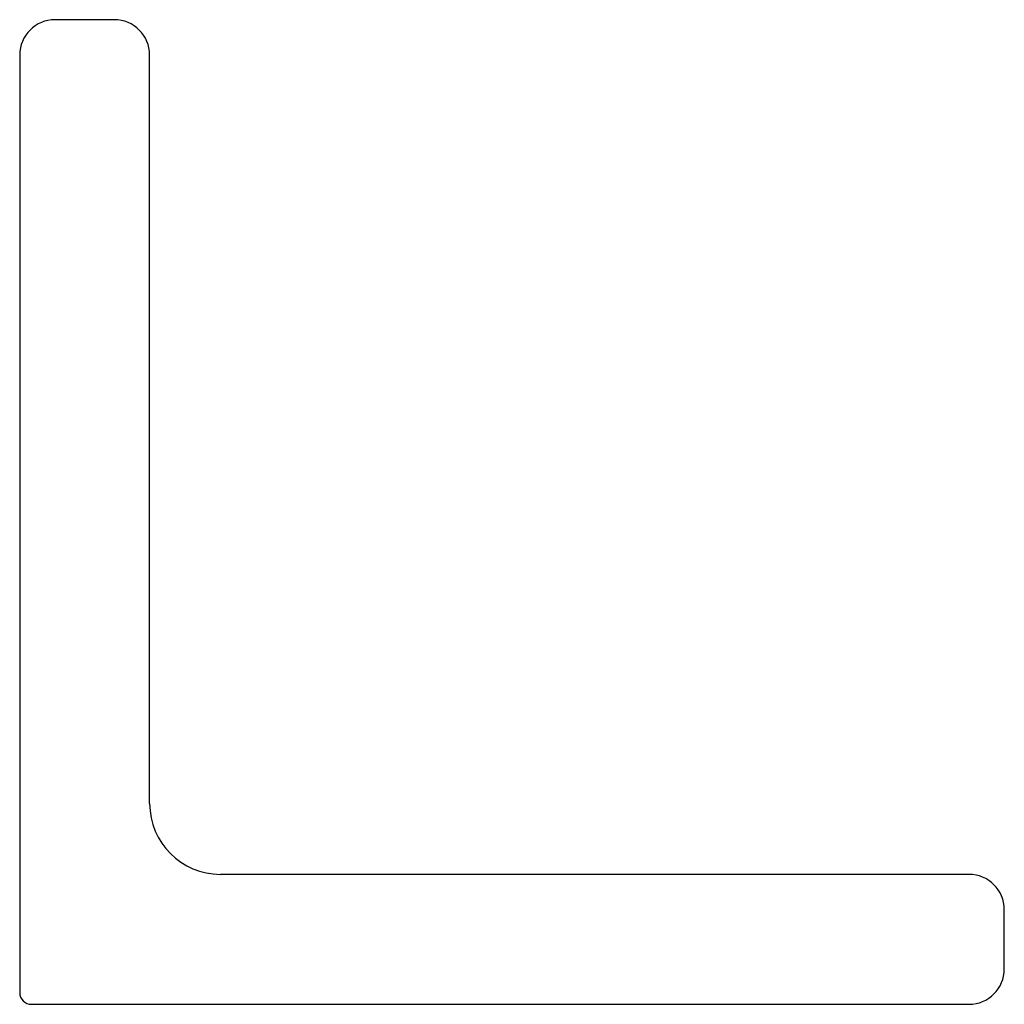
# Model space of a CAD drawing. Header units: millimetres. Extents: x 0 to 250, y 0 to 250.
import ezdxf

# ---------------------------------------------------------------- set-up
doc = ezdxf.new("R2010")
doc.units = ezdxf.units.MM
doc.layers.add('Profile', color=7, linetype='Continuous')

msp = doc.modelspace()

# ---------------------------------------------------------------- linework, layer by layer
at = {"layer": 'Profile'}
for p, q in [((24, 250), (9, 250)), ((0, 241), (0, 3)), ((33, 51), (33, 241)), ((241, 33), (51, 33)), ((250, 9), (250, 24)), ((3, 0), (241, 0))]:
    msp.add_line(p, q, dxfattribs=at)
for centre, radius, start, end in [((9, 241), 9, 90, 180), ((24, 241), 9, 0, 90), ((51, 51), 18, 180, 270), ((241, 24), 9, 0, 90), ((241, 9), 9, 270, 0), ((3, 3), 3, 180, 270)]:
    msp.add_arc(centre, radius, start, end, dxfattribs=at)

doc.saveas('drawing.dxf')
